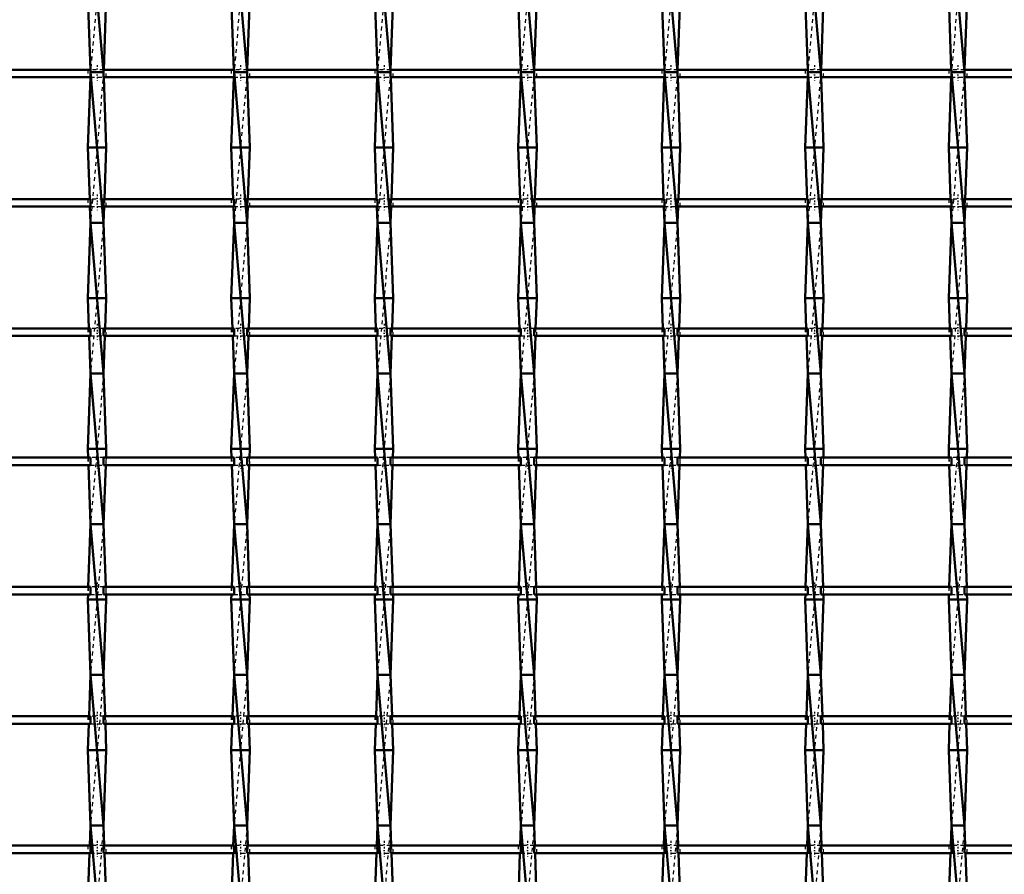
# Model space of a CAD drawing. Header units: millimetres. Extents: x -696 to 532, y -500 to 878.
# Tile 12 of 16: x -173 to 89, y 165 to 392. Entities that reach past the tile are written whole.
import ezdxf

# ---------------------------------------------------------------- set-up
doc = ezdxf.new("R2010")
doc.units = ezdxf.units.MM
doc.linetypes.add('Center', pattern=[1.5, 0.45, -0.5, 0.05, -0.5])
doc.linetypes.add('Dashed', pattern=[2, 1, -1])
for name, color, linetype, lineweight in [('AM_0', 7, 'Continuous', 50), ('AM_7', 7, 'Center', 25), ('AM_9', 6, 'Dashed', 25)]:
    doc.layers.add(name, color=color, linetype=linetype, lineweight=lineweight)

# ---------------------------------------------------------------- blocks, each defined once
blk = doc.blocks.new('8_xilz3mg9he5v9m26lah47454g________0_in_LSSP2303438211700100035010_4')
at = {"layer": 'AM_0'}
for p, q in [((-154.13, 418), (-150.67, 378)), ((-154.85, 398), (-154.16, 378.63)), ((-149.95, 398), (-150.64, 378.63)), ((-154.18, 376.63), (-154.85, 358)), ((-154.13, 378), (-150.67, 338)), ((-150.67, 378), (-154.13, 378)), ((-150.62, 376.63), (-149.95, 358)), ((-154.85, 358), (-154.36, 344.3)), ((-149.95, 358), (-154.85, 358)), ((-149.95, 358), (-150.44, 344.3)), ((-154.29, 342.3), (-154.13, 338)), ((-150.51, 342.3), (-150.67, 338)), ((-154.13, 338), (-154.85, 318)), ((-154.13, 338), (-150.67, 298)), ((-150.67, 338), (-154.13, 338)), ((-150.67, 338), (-149.95, 318)), ((-149.95, 318), (-154.85, 318)), ((-154.85, 318), (-154.56, 309.97)), ((-149.95, 318), (-150.24, 309.97)), ((-154.49, 307.97), (-154.13, 298)), ((-150.31, 307.97), (-150.67, 298)), ((-154.13, 298), (-154.85, 278)), ((-150.67, 298), (-154.13, 298)), ((-154.13, 298), (-150.67, 258)), ((-150.67, 298), (-149.95, 278)), ((-154.85, 278), (-154.77, 275.64)), ((-149.95, 278), (-154.85, 278)), ((-149.95, 278), (-150.03, 275.64)), ((-154.69, 273.64), (-154.13, 258)), ((-150.11, 273.64), (-150.67, 258)), ((-154.13, 258), (-154.73, 241.31)), ((-154.13, 258), (-150.67, 218)), ((-150.67, 258), (-154.13, 258)), ((-150.67, 258), (-150.07, 241.31)), ((-154.8, 239.31), (-154.85, 238)), ((-149.95, 238), (-154.85, 238)), ((-154.85, 238), (-154.13, 218)), ((-149.95, 238), (-150.67, 218)), ((-150, 239.31), (-149.95, 238)), ((-154.13, 218), (-154.53, 206.98)), ((-154.13, 218), (-150.67, 178)), ((-150.67, 218), (-154.13, 218)), ((-150.67, 218), (-150.27, 206.98)), ((-154.6, 204.98), (-154.85, 198)), ((-150.2, 204.98), (-149.95, 198)), ((-149.95, 198), (-154.85, 198)), ((-154.85, 198), (-154.13, 178)), ((-149.95, 198), (-150.67, 178)), ((-154.13, 178), (-154.32, 172.65)), ((-154.13, 178), (-150.67, 138)), ((-150.67, 178), (-154.13, 178)), ((-150.67, 178), (-150.48, 172.65)), ((-154.4, 170.65), (-154.85, 158)), ((-150.4, 170.65), (-149.95, 158))]:
    blk.add_line(p, q, dxfattribs=at)
at = {"layer": 'AM_9'}
for p, q in [((-150.67, 418), (-154.13, 378)), ((-154.13, 378), (-154.18, 376.63)), ((-154.16, 378.63), (-154.13, 378)), ((-150.67, 378), (-154.13, 338)), ((-150.64, 378.63), (-150.67, 378)), ((-150.67, 378), (-150.62, 376.63)), ((-154.36, 344.3), (-154.29, 342.3)), ((-150.44, 344.3), (-150.51, 342.3)), ((-150.67, 338), (-154.13, 298)), ((-154.56, 309.97), (-154.49, 307.97)), ((-150.24, 309.97), (-150.31, 307.97)), ((-150.67, 298), (-154.13, 258)), ((-154.77, 275.64), (-154.69, 273.64)), ((-150.03, 275.64), (-150.11, 273.64)), ((-150.67, 258), (-154.13, 218)), ((-154.73, 241.31), (-154.8, 239.31)), ((-150.07, 241.31), (-150, 239.31)), ((-150.67, 218), (-154.13, 178)), ((-154.53, 206.98), (-154.6, 204.98)), ((-150.27, 206.98), (-150.2, 204.98)), ((-150.67, 178), (-154.13, 138)), ((-154.32, 172.65), (-154.4, 170.65)), ((-150.48, 172.65), (-150.4, 170.65))]:
    blk.add_line(p, q, dxfattribs=at)
blk = doc.blocks.new('9_kujh5igeeeocebrjby4feoofj________0_in_LSSP2303438211700100035010_4')
at = {"layer": 'AM_0'}
for p, q in [((-116.03, 418), (-112.57, 378)), ((-116.75, 398), (-116.06, 378.63)), ((-111.85, 398), (-112.54, 378.63)), ((-116.08, 376.63), (-116.75, 358)), ((-116.03, 378), (-112.57, 338)), ((-112.57, 378), (-116.03, 378)), ((-112.52, 376.63), (-111.85, 358)), ((-111.85, 358), (-116.75, 358)), ((-116.75, 358), (-116.26, 344.3)), ((-111.85, 358), (-112.34, 344.3)), ((-116.19, 342.3), (-116.03, 338)), ((-112.41, 342.3), (-112.57, 338)), ((-116.03, 338), (-116.75, 318)), ((-116.03, 338), (-112.57, 298)), ((-112.57, 338), (-116.03, 338)), ((-112.57, 338), (-111.85, 318)), ((-111.85, 318), (-116.75, 318)), ((-116.75, 318), (-116.46, 309.97)), ((-111.85, 318), (-112.14, 309.97)), ((-116.39, 307.97), (-116.03, 298)), ((-112.21, 307.97), (-112.57, 298)), ((-116.03, 298), (-116.75, 278)), ((-112.57, 298), (-116.03, 298)), ((-116.03, 298), (-112.57, 258)), ((-112.57, 298), (-111.85, 278)), ((-111.85, 278), (-116.75, 278)), ((-116.75, 278), (-116.67, 275.64)), ((-111.85, 278), (-111.93, 275.64)), ((-116.59, 273.64), (-116.03, 258)), ((-112.01, 273.64), (-112.57, 258)), ((-116.03, 258), (-116.63, 241.31)), ((-116.03, 258), (-112.57, 218)), ((-112.57, 258), (-116.03, 258)), ((-112.57, 258), (-111.97, 241.31)), ((-116.7, 239.31), (-116.75, 238)), ((-111.85, 238), (-116.75, 238)), ((-116.75, 238), (-116.03, 218)), ((-111.85, 238), (-112.57, 218)), ((-111.9, 239.31), (-111.85, 238)), ((-116.03, 218), (-116.43, 206.98)), ((-116.03, 218), (-112.57, 178)), ((-112.57, 218), (-116.03, 218)), ((-112.57, 218), (-112.17, 206.98)), ((-116.5, 204.98), (-116.75, 198)), ((-112.1, 204.98), (-111.85, 198)), ((-111.85, 198), (-116.75, 198)), ((-116.75, 198), (-116.03, 178)), ((-111.85, 198), (-112.57, 178)), ((-116.03, 178), (-116.22, 172.65)), ((-116.03, 178), (-112.57, 138)), ((-112.57, 178), (-116.03, 178)), ((-112.57, 178), (-112.38, 172.65)), ((-116.3, 170.65), (-116.75, 158)), ((-112.3, 170.65), (-111.85, 158))]:
    blk.add_line(p, q, dxfattribs=at)
at = {"layer": 'AM_9'}
for p, q in [((-112.57, 418), (-116.03, 378)), ((-116.03, 378), (-116.08, 376.63)), ((-116.06, 378.63), (-116.03, 378)), ((-112.57, 378), (-116.03, 338)), ((-112.54, 378.63), (-112.57, 378)), ((-112.57, 378), (-112.52, 376.63)), ((-116.26, 344.3), (-116.19, 342.3)), ((-112.34, 344.3), (-112.41, 342.3)), ((-112.57, 338), (-116.03, 298)), ((-116.46, 309.97), (-116.39, 307.97)), ((-112.14, 309.97), (-112.21, 307.97)), ((-112.57, 298), (-116.03, 258)), ((-116.67, 275.64), (-116.59, 273.64)), ((-111.93, 275.64), (-112.01, 273.64)), ((-112.57, 258), (-116.03, 218)), ((-116.63, 241.31), (-116.7, 239.31)), ((-111.97, 241.31), (-111.9, 239.31)), ((-112.57, 218), (-116.03, 178)), ((-116.43, 206.98), (-116.5, 204.98)), ((-112.17, 206.98), (-112.1, 204.98)), ((-112.57, 178), (-116.03, 138)), ((-116.22, 172.65), (-116.3, 170.65)), ((-112.38, 172.65), (-112.3, 170.65))]:
    blk.add_line(p, q, dxfattribs=at)
blk = doc.blocks.new('10_4ymyb4nnih65ugcysnur8z65m________0_in_LSSP2303438211700100035010_4')
at = {"layer": 'AM_0'}
for p, q in [((-77.93, 418), (-74.47, 378)), ((-78.65, 398), (-77.96, 378.63)), ((-73.75, 398), (-74.44, 378.63)), ((-77.98, 376.63), (-78.65, 358)), ((-77.93, 378), (-74.47, 338)), ((-74.47, 378), (-77.93, 378)), ((-74.42, 376.63), (-73.75, 358)), ((-73.75, 358), (-78.65, 358)), ((-78.65, 358), (-78.16, 344.3)), ((-73.75, 358), (-74.24, 344.3)), ((-78.09, 342.3), (-77.93, 338)), ((-74.31, 342.3), (-74.47, 338)), ((-77.93, 338), (-78.65, 318)), ((-77.93, 338), (-74.47, 298)), ((-74.47, 338), (-77.93, 338)), ((-74.47, 338), (-73.75, 318)), ((-73.75, 318), (-78.65, 318)), ((-78.65, 318), (-78.36, 309.97)), ((-73.75, 318), (-74.04, 309.97)), ((-78.29, 307.97), (-77.93, 298)), ((-74.11, 307.97), (-74.47, 298)), ((-77.93, 298), (-78.65, 278)), ((-74.47, 298), (-77.93, 298)), ((-77.93, 298), (-74.47, 258)), ((-74.47, 298), (-73.75, 278)), ((-78.65, 278), (-78.57, 275.64)), ((-73.75, 278), (-78.65, 278)), ((-73.75, 278), (-73.83, 275.64)), ((-78.49, 273.64), (-77.93, 258)), ((-73.91, 273.64), (-74.47, 258)), ((-77.93, 258), (-78.53, 241.31)), ((-77.93, 258), (-74.47, 218)), ((-74.47, 258), (-77.93, 258)), ((-74.47, 258), (-73.87, 241.31)), ((-78.6, 239.31), (-78.65, 238)), ((-73.75, 238), (-78.65, 238)), ((-78.65, 238), (-77.93, 218)), ((-73.75, 238), (-74.47, 218)), ((-73.8, 239.31), (-73.75, 238)), ((-77.93, 218), (-78.33, 206.98)), ((-77.93, 218), (-74.47, 178)), ((-74.47, 218), (-77.93, 218)), ((-74.47, 218), (-74.07, 206.98)), ((-78.4, 204.98), (-78.65, 198)), ((-74, 204.98), (-73.75, 198)), ((-73.75, 198), (-78.65, 198)), ((-78.65, 198), (-77.93, 178)), ((-73.75, 198), (-74.47, 178)), ((-77.93, 178), (-78.12, 172.65)), ((-77.93, 178), (-74.47, 138)), ((-74.47, 178), (-77.93, 178)), ((-74.47, 178), (-74.28, 172.65)), ((-78.2, 170.65), (-78.65, 158)), ((-74.2, 170.65), (-73.75, 158))]:
    blk.add_line(p, q, dxfattribs=at)
at = {"layer": 'AM_9'}
for p, q in [((-74.47, 418), (-77.93, 378)), ((-77.93, 378), (-77.98, 376.63)), ((-77.96, 378.63), (-77.93, 378)), ((-74.47, 378), (-77.93, 338)), ((-74.44, 378.63), (-74.47, 378)), ((-74.47, 378), (-74.42, 376.63)), ((-78.16, 344.3), (-78.09, 342.3)), ((-74.24, 344.3), (-74.31, 342.3)), ((-74.47, 338), (-77.93, 298)), ((-78.36, 309.97), (-78.29, 307.97)), ((-74.04, 309.97), (-74.11, 307.97)), ((-74.47, 298), (-77.93, 258)), ((-78.57, 275.64), (-78.49, 273.64)), ((-73.83, 275.64), (-73.91, 273.64)), ((-74.47, 258), (-77.93, 218)), ((-78.53, 241.31), (-78.6, 239.31)), ((-73.87, 241.31), (-73.8, 239.31)), ((-74.47, 218), (-77.93, 178)), ((-78.33, 206.98), (-78.4, 204.98)), ((-74.07, 206.98), (-74, 204.98)), ((-74.47, 178), (-77.93, 138)), ((-78.12, 172.65), (-78.2, 170.65)), ((-74.28, 172.65), (-74.2, 170.65))]:
    blk.add_line(p, q, dxfattribs=at)
blk = doc.blocks.new('11_lxlnwc5xpq5ho2dvviyljdamb________0_in_LSSP2303438211700100035010_4')
at = {"layer": 'AM_0'}
for p, q in [((-39.83, 418), (-36.37, 378)), ((-40.55, 398), (-39.86, 378.63)), ((-35.65, 398), (-36.34, 378.63)), ((-39.88, 376.63), (-40.55, 358)), ((-39.83, 378), (-36.37, 338)), ((-36.37, 378), (-39.83, 378)), ((-36.32, 376.63), (-35.65, 358)), ((-35.65, 358), (-40.55, 358)), ((-40.55, 358), (-40.06, 344.3)), ((-35.65, 358), (-36.14, 344.3)), ((-39.99, 342.3), (-39.83, 338)), ((-36.21, 342.3), (-36.37, 338)), ((-39.83, 338), (-40.55, 318)), ((-39.83, 338), (-36.37, 298)), ((-36.37, 338), (-39.83, 338)), ((-36.37, 338), (-35.65, 318)), ((-35.65, 318), (-40.55, 318)), ((-40.55, 318), (-40.26, 309.97)), ((-35.65, 318), (-35.94, 309.97)), ((-40.19, 307.97), (-39.83, 298)), ((-36.01, 307.97), (-36.37, 298)), ((-39.83, 298), (-40.55, 278)), ((-36.37, 298), (-39.83, 298)), ((-39.83, 298), (-36.37, 258)), ((-36.37, 298), (-35.65, 278)), ((-40.55, 278), (-40.47, 275.64)), ((-35.65, 278), (-40.55, 278)), ((-35.65, 278), (-35.73, 275.64)), ((-40.39, 273.64), (-39.83, 258)), ((-35.81, 273.64), (-36.37, 258)), ((-39.83, 258), (-40.43, 241.31)), ((-39.83, 258), (-36.37, 218)), ((-36.37, 258), (-39.83, 258)), ((-36.37, 258), (-35.77, 241.31)), ((-40.5, 239.31), (-40.55, 238)), ((-40.55, 238), (-39.83, 218)), ((-35.65, 238), (-40.55, 238)), ((-35.65, 238), (-36.37, 218)), ((-35.7, 239.31), (-35.65, 238)), ((-39.83, 218), (-40.23, 206.98)), ((-39.83, 218), (-36.37, 178)), ((-36.37, 218), (-39.83, 218)), ((-36.37, 218), (-35.97, 206.98)), ((-40.3, 204.98), (-40.55, 198)), ((-35.9, 204.98), (-35.65, 198)), ((-35.65, 198), (-40.55, 198)), ((-40.55, 198), (-39.83, 178)), ((-35.65, 198), (-36.37, 178)), ((-39.83, 178), (-40.02, 172.65)), ((-39.83, 178), (-36.37, 138)), ((-36.37, 178), (-39.83, 178)), ((-36.37, 178), (-36.18, 172.65)), ((-40.1, 170.65), (-40.55, 158)), ((-36.1, 170.65), (-35.65, 158))]:
    blk.add_line(p, q, dxfattribs=at)
at = {"layer": 'AM_9'}
for p, q in [((-36.37, 418), (-39.83, 378)), ((-39.83, 378), (-39.88, 376.63)), ((-39.86, 378.63), (-39.83, 378)), ((-36.37, 378), (-39.83, 338)), ((-36.34, 378.63), (-36.37, 378)), ((-36.37, 378), (-36.32, 376.63)), ((-40.06, 344.3), (-39.99, 342.3)), ((-36.14, 344.3), (-36.21, 342.3)), ((-36.37, 338), (-39.83, 298)), ((-40.26, 309.97), (-40.19, 307.97)), ((-35.94, 309.97), (-36.01, 307.97)), ((-36.37, 298), (-39.83, 258)), ((-40.47, 275.64), (-40.39, 273.64)), ((-35.73, 275.64), (-35.81, 273.64)), ((-36.37, 258), (-39.83, 218)), ((-40.43, 241.31), (-40.5, 239.31)), ((-35.77, 241.31), (-35.7, 239.31)), ((-36.37, 218), (-39.83, 178)), ((-40.23, 206.98), (-40.3, 204.98)), ((-35.97, 206.98), (-35.9, 204.98)), ((-36.37, 178), (-39.83, 138)), ((-40.02, 172.65), (-40.1, 170.65)), ((-36.18, 172.65), (-36.1, 170.65))]:
    blk.add_line(p, q, dxfattribs=at)
blk = doc.blocks.new('12_sbmxogd302rfxbxyntm0ewj5m________0_in_LSSP2303438211700100035010_4')
at = {"layer": 'AM_0'}
for p, q in [((-1.73, 418), (1.73, 378)), ((-2.45, 398), (-1.76, 378.63)), ((2.45, 398), (1.76, 378.63)), ((-1.78, 376.63), (-2.45, 358)), ((-1.73, 378), (1.73, 338)), ((1.73, 378), (-1.73, 378)), ((1.78, 376.63), (2.45, 358)), ((-2.45, 358), (-1.96, 344.3)), ((2.45, 358), (-2.45, 358)), ((2.45, 358), (1.96, 344.3)), ((-1.89, 342.3), (-1.73, 338)), ((1.89, 342.3), (1.73, 338)), ((-1.73, 338), (-2.45, 318)), ((-1.73, 338), (1.73, 298)), ((1.73, 338), (-1.73, 338)), ((1.73, 338), (2.45, 318)), ((-2.45, 318), (-2.16, 309.97)), ((2.45, 318), (-2.45, 318)), ((2.45, 318), (2.16, 309.97)), ((-2.09, 307.97), (-1.73, 298)), ((2.09, 307.97), (1.73, 298)), ((-1.73, 298), (-2.45, 278)), ((1.73, 298), (-1.73, 298)), ((-1.73, 298), (1.73, 258)), ((1.73, 298), (2.45, 278)), ((-2.45, 278), (-2.37, 275.64)), ((2.45, 278), (-2.45, 278)), ((2.45, 278), (2.37, 275.64)), ((-2.29, 273.64), (-1.73, 258)), ((2.29, 273.64), (1.73, 258)), ((-1.73, 258), (-2.33, 241.31)), ((-1.73, 258), (1.73, 218)), ((1.73, 258), (-1.73, 258)), ((1.73, 258), (2.33, 241.31)), ((-2.4, 239.31), (-2.45, 238)), ((-2.45, 238), (-1.73, 218)), ((2.45, 238), (-2.45, 238)), ((2.45, 238), (1.73, 218)), ((2.4, 239.31), (2.45, 238)), ((-1.73, 218), (-2.13, 206.98)), ((-1.73, 218), (1.73, 178)), ((1.73, 218), (-1.73, 218)), ((1.73, 218), (2.13, 206.98)), ((-2.2, 204.98), (-2.45, 198)), ((2.2, 204.98), (2.45, 198)), ((-2.45, 198), (-1.73, 178)), ((2.45, 198), (-2.45, 198)), ((2.45, 198), (1.73, 178)), ((-1.73, 178), (-1.92, 172.65)), ((-1.73, 178), (1.73, 138)), ((1.73, 178), (-1.73, 178)), ((1.73, 178), (1.92, 172.65)), ((-2, 170.65), (-2.45, 158)), ((2, 170.65), (2.45, 158))]:
    blk.add_line(p, q, dxfattribs=at)
at = {"layer": 'AM_9'}
for p, q in [((1.73, 418), (-1.73, 378)), ((-1.73, 378), (-1.78, 376.63)), ((-1.76, 378.63), (-1.73, 378)), ((1.73, 378), (-1.73, 338)), ((1.76, 378.63), (1.73, 378)), ((1.73, 378), (1.78, 376.63)), ((-1.96, 344.3), (-1.89, 342.3)), ((1.96, 344.3), (1.89, 342.3)), ((1.73, 338), (-1.73, 298)), ((-2.16, 309.97), (-2.09, 307.97)), ((2.16, 309.97), (2.09, 307.97)), ((1.73, 298), (-1.73, 258)), ((-2.37, 275.64), (-2.29, 273.64)), ((2.37, 275.64), (2.29, 273.64)), ((1.73, 258), (-1.73, 218)), ((-2.33, 241.31), (-2.4, 239.31)), ((2.33, 241.31), (2.4, 239.31)), ((1.73, 218), (-1.73, 178)), ((-2.13, 206.98), (-2.2, 204.98)), ((2.13, 206.98), (2.2, 204.98)), ((1.73, 178), (-1.73, 138)), ((-1.92, 172.65), (-2, 170.65)), ((1.92, 172.65), (2, 170.65))]:
    blk.add_line(p, q, dxfattribs=at)
blk = doc.blocks.new('13_pj1fhg16qft1tr7vvwcoo6brm________0_in_LSSP2303438211700100035010_4')
at = {"layer": 'AM_0'}
for p, q in [((36.37, 418), (39.83, 378)), ((35.65, 398), (36.34, 378.63)), ((40.55, 398), (39.86, 378.63)), ((36.32, 376.63), (35.65, 358)), ((36.37, 378), (39.83, 338)), ((39.83, 378), (36.37, 378)), ((39.88, 376.63), (40.55, 358)), ((40.55, 358), (35.65, 358)), ((35.65, 358), (36.14, 344.3)), ((40.55, 358), (40.06, 344.3)), ((36.21, 342.3), (36.37, 338)), ((39.99, 342.3), (39.83, 338)), ((36.37, 338), (35.65, 318)), ((39.83, 338), (36.37, 338)), ((36.37, 338), (39.83, 298)), ((39.83, 338), (40.55, 318)), ((40.55, 318), (35.65, 318)), ((35.65, 318), (35.94, 309.97)), ((40.55, 318), (40.26, 309.97)), ((36.01, 307.97), (36.37, 298)), ((40.19, 307.97), (39.83, 298)), ((36.37, 298), (35.65, 278)), ((39.83, 298), (36.37, 298)), ((36.37, 298), (39.83, 258)), ((39.83, 298), (40.55, 278)), ((40.55, 278), (35.65, 278)), ((35.65, 278), (35.73, 275.64)), ((40.55, 278), (40.47, 275.64)), ((35.81, 273.64), (36.37, 258)), ((40.39, 273.64), (39.83, 258)), ((36.37, 258), (35.77, 241.31)), ((36.37, 258), (39.83, 218)), ((39.83, 258), (36.37, 258)), ((39.83, 258), (40.43, 241.31)), ((35.7, 239.31), (35.65, 238)), ((35.65, 238), (36.37, 218)), ((40.55, 238), (35.65, 238)), ((40.55, 238), (39.83, 218)), ((40.5, 239.31), (40.55, 238)), ((36.37, 218), (35.97, 206.98)), ((36.37, 218), (39.83, 178)), ((39.83, 218), (36.37, 218)), ((39.83, 218), (40.23, 206.98)), ((35.9, 204.98), (35.65, 198)), ((40.3, 204.98), (40.55, 198)), ((40.55, 198), (35.65, 198)), ((35.65, 198), (36.37, 178)), ((40.55, 198), (39.83, 178)), ((36.37, 178), (36.18, 172.65)), ((36.37, 178), (39.83, 138)), ((39.83, 178), (36.37, 178)), ((39.83, 178), (40.02, 172.65)), ((36.1, 170.65), (35.65, 158)), ((40.1, 170.65), (40.55, 158))]:
    blk.add_line(p, q, dxfattribs=at)
at = {"layer": 'AM_9'}
for p, q in [((39.83, 418), (36.37, 378)), ((36.37, 378), (36.32, 376.63)), ((36.34, 378.63), (36.37, 378)), ((39.83, 378), (36.37, 338)), ((39.86, 378.63), (39.83, 378)), ((39.83, 378), (39.88, 376.63)), ((36.14, 344.3), (36.21, 342.3)), ((40.06, 344.3), (39.99, 342.3)), ((39.83, 338), (36.37, 298)), ((35.94, 309.97), (36.01, 307.97)), ((40.26, 309.97), (40.19, 307.97)), ((39.83, 298), (36.37, 258)), ((35.73, 275.64), (35.81, 273.64)), ((40.47, 275.64), (40.39, 273.64)), ((39.83, 258), (36.37, 218)), ((35.77, 241.31), (35.7, 239.31)), ((40.43, 241.31), (40.5, 239.31)), ((39.83, 218), (36.37, 178)), ((35.97, 206.98), (35.9, 204.98)), ((40.23, 206.98), (40.3, 204.98)), ((39.83, 178), (36.37, 138)), ((36.18, 172.65), (36.1, 170.65)), ((40.02, 172.65), (40.1, 170.65))]:
    blk.add_line(p, q, dxfattribs=at)
blk = doc.blocks.new('14_sz7p6g3u6behxc0l3h0o1kirk________0_in_LSSP2303438211700100035010_4')
at = {"layer": 'AM_0'}
for p, q in [((74.47, 418), (77.93, 378)), ((73.75, 398), (74.44, 378.63)), ((78.65, 398), (77.96, 378.63)), ((74.42, 376.63), (73.75, 358)), ((74.47, 378), (77.93, 338)), ((77.93, 378), (74.47, 378)), ((77.98, 376.63), (78.65, 358)), ((78.65, 358), (73.75, 358)), ((73.75, 358), (74.24, 344.3)), ((78.65, 358), (78.16, 344.3)), ((74.31, 342.3), (74.47, 338)), ((78.09, 342.3), (77.93, 338)), ((74.47, 338), (73.75, 318)), ((77.93, 338), (74.47, 338)), ((74.47, 338), (77.93, 298)), ((77.93, 338), (78.65, 318)), ((78.65, 318), (73.75, 318)), ((73.75, 318), (74.04, 309.97)), ((78.65, 318), (78.36, 309.97)), ((74.11, 307.97), (74.47, 298)), ((78.29, 307.97), (77.93, 298)), ((74.47, 298), (73.75, 278)), ((77.93, 298), (74.47, 298)), ((74.47, 298), (77.93, 258)), ((77.93, 298), (78.65, 278)), ((73.75, 278), (73.83, 275.64)), ((78.65, 278), (73.75, 278)), ((78.65, 278), (78.57, 275.64)), ((73.91, 273.64), (74.47, 258)), ((78.49, 273.64), (77.93, 258)), ((74.47, 258), (73.87, 241.31)), ((74.47, 258), (77.93, 218)), ((77.93, 258), (74.47, 258)), ((77.93, 258), (78.53, 241.31)), ((73.8, 239.31), (73.75, 238)), ((73.75, 238), (74.47, 218)), ((78.65, 238), (73.75, 238)), ((78.65, 238), (77.93, 218)), ((78.6, 239.31), (78.65, 238)), ((74.47, 218), (74.07, 206.98)), ((74.47, 218), (77.93, 178)), ((77.93, 218), (74.47, 218)), ((77.93, 218), (78.33, 206.98)), ((74, 204.98), (73.75, 198)), ((78.4, 204.98), (78.65, 198)), ((73.75, 198), (74.47, 178)), ((78.65, 198), (73.75, 198)), ((78.65, 198), (77.93, 178)), ((74.47, 178), (74.28, 172.65)), ((74.47, 178), (77.93, 138)), ((77.93, 178), (74.47, 178)), ((77.93, 178), (78.12, 172.65)), ((74.2, 170.65), (73.75, 158)), ((78.2, 170.65), (78.65, 158))]:
    blk.add_line(p, q, dxfattribs=at)
at = {"layer": 'AM_9'}
for p, q in [((77.93, 418), (74.47, 378)), ((74.47, 378), (74.42, 376.63)), ((74.44, 378.63), (74.47, 378)), ((77.93, 378), (74.47, 338)), ((77.96, 378.63), (77.93, 378)), ((77.93, 378), (77.98, 376.63)), ((74.24, 344.3), (74.31, 342.3)), ((78.16, 344.3), (78.09, 342.3)), ((77.93, 338), (74.47, 298)), ((74.04, 309.97), (74.11, 307.97)), ((78.36, 309.97), (78.29, 307.97)), ((77.93, 298), (74.47, 258)), ((73.83, 275.64), (73.91, 273.64)), ((78.57, 275.64), (78.49, 273.64)), ((77.93, 258), (74.47, 218)), ((73.87, 241.31), (73.8, 239.31)), ((78.53, 241.31), (78.6, 239.31)), ((77.93, 218), (74.47, 178)), ((74.07, 206.98), (74, 204.98)), ((78.33, 206.98), (78.4, 204.98)), ((77.93, 178), (74.47, 138)), ((74.28, 172.65), (74.2, 170.65)), ((78.12, 172.65), (78.2, 170.65))]:
    blk.add_line(p, q, dxfattribs=at)
blk = doc.blocks.new('42_wyg1jzkgbxtpt8ftxb7nvewyy________0_in_LSSP2303438211700100035010_4')
at = {"layer": 'AM_0'}
for p, q in [((-154.13, 172.65), (-188.77, 172.65)), ((-154.13, 172.65), (-154.13, 170.65)), ((-116.03, 172.65), (-150.67, 172.65)), ((-150.67, 170.65), (-150.67, 172.65)), ((-116.03, 172.65), (-116.03, 170.65)), ((-77.93, 172.65), (-112.57, 172.65)), ((-112.57, 170.65), (-112.57, 172.65)), ((-77.93, 172.65), (-77.93, 170.65)), ((-39.83, 172.65), (-74.47, 172.65)), ((-74.47, 170.65), (-74.47, 172.65)), ((-39.83, 172.65), (-39.83, 170.65)), ((-36.37, 170.65), (-36.37, 172.65)), ((-1.73, 172.65), (-36.37, 172.65)), ((-1.73, 172.65), (-1.73, 170.65)), ((36.37, 172.65), (1.73, 172.65)), ((1.73, 170.65), (1.73, 172.65)), ((36.37, 172.65), (36.37, 170.65)), ((39.83, 170.65), (39.83, 172.65)), ((74.47, 172.65), (39.83, 172.65)), ((74.47, 172.65), (74.47, 170.65)), ((77.93, 170.65), (77.93, 172.65)), ((112.57, 172.65), (77.93, 172.65)), ((-154.13, 170.65), (-188.77, 170.65)), ((-116.03, 170.65), (-150.67, 170.65)), ((-77.93, 170.65), (-112.57, 170.65)), ((-39.83, 170.65), (-74.47, 170.65)), ((-1.73, 170.65), (-36.37, 170.65)), ((36.37, 170.65), (1.73, 170.65)), ((74.47, 170.65), (39.83, 170.65)), ((112.57, 170.65), (77.93, 170.65))]:
    blk.add_line(p, q, dxfattribs=at)
at = {"layer": 'AM_7'}
for p, q in [((-152.4, 173.85), (-152.4, 169.45)), ((-114.3, 173.85), (-114.3, 169.45)), ((-76.2, 173.85), (-76.2, 169.45)), ((-38.1, 173.85), (-38.1, 169.45)), ((0, 173.85), (0, 169.45)), ((38.1, 173.85), (38.1, 169.45)), ((76.2, 173.85), (76.2, 169.45))]:
    blk.add_line(p, q, dxfattribs=at)
at = {"layer": 'AM_9'}
for p, q in [((-154.85, 172.65), (-154.85, 170.65)), ((-150.67, 172.65), (-154.13, 172.65)), ((-149.95, 170.65), (-149.95, 172.65)), ((-116.75, 172.65), (-116.75, 170.65)), ((-112.57, 172.65), (-116.03, 172.65)), ((-111.85, 170.65), (-111.85, 172.65)), ((-78.65, 172.65), (-78.65, 170.65)), ((-74.47, 172.65), (-77.93, 172.65)), ((-73.75, 170.65), (-73.75, 172.65)), ((-40.55, 172.65), (-40.55, 170.65)), ((-36.37, 172.65), (-39.83, 172.65)), ((-35.65, 170.65), (-35.65, 172.65)), ((-2.45, 172.65), (-2.45, 170.65)), ((1.73, 172.65), (-1.73, 172.65)), ((2.45, 170.65), (2.45, 172.65)), ((35.65, 172.65), (35.65, 170.65)), ((39.83, 172.65), (36.37, 172.65)), ((40.55, 170.65), (40.55, 172.65)), ((73.75, 172.65), (73.75, 170.65)), ((77.93, 172.65), (74.47, 172.65)), ((78.65, 170.65), (78.65, 172.65)), ((-154.13, 170.65), (-150.67, 170.65)), ((-116.03, 170.65), (-112.57, 170.65)), ((-77.93, 170.65), (-74.47, 170.65)), ((-39.83, 170.65), (-36.37, 170.65)), ((-1.73, 170.65), (1.73, 170.65)), ((36.37, 170.65), (39.83, 170.65)), ((74.47, 170.65), (77.93, 170.65))]:
    blk.add_line(p, q, dxfattribs=at)
blk = doc.blocks.new('43_ucfudly5rm28t25af2kapjb2r________0_in_LSSP2303438211700100035010_4')
at = {"layer": 'AM_0'}
for p, q in [((-154.13, 206.98), (-188.77, 206.98)), ((-154.13, 206.98), (-154.13, 204.98)), ((-116.03, 206.98), (-150.67, 206.98)), ((-150.67, 204.98), (-150.67, 206.98)), ((-116.03, 206.98), (-116.03, 204.98)), ((-112.57, 204.98), (-112.57, 206.98)), ((-77.93, 206.98), (-112.57, 206.98)), ((-77.93, 206.98), (-77.93, 204.98)), ((-39.83, 206.98), (-74.47, 206.98)), ((-74.47, 204.98), (-74.47, 206.98)), ((-39.83, 206.98), (-39.83, 204.98)), ((-36.37, 204.98), (-36.37, 206.98)), ((-1.73, 206.98), (-36.37, 206.98)), ((-1.73, 206.98), (-1.73, 204.98)), ((36.37, 206.98), (1.73, 206.98)), ((1.73, 204.98), (1.73, 206.98)), ((36.37, 206.98), (36.37, 204.98)), ((39.83, 204.98), (39.83, 206.98)), ((74.47, 206.98), (39.83, 206.98)), ((74.47, 206.98), (74.47, 204.98)), ((112.57, 206.98), (77.93, 206.98)), ((77.93, 204.98), (77.93, 206.98)), ((-154.13, 204.98), (-188.77, 204.98)), ((-116.03, 204.98), (-150.67, 204.98)), ((-77.93, 204.98), (-112.57, 204.98)), ((-39.83, 204.98), (-74.47, 204.98)), ((-1.73, 204.98), (-36.37, 204.98)), ((36.37, 204.98), (1.73, 204.98)), ((74.47, 204.98), (39.83, 204.98)), ((112.57, 204.98), (77.93, 204.98))]:
    blk.add_line(p, q, dxfattribs=at)
at = {"layer": 'AM_7'}
for p, q in [((-152.4, 208.18), (-152.4, 203.78)), ((-114.3, 208.18), (-114.3, 203.78)), ((-76.2, 208.18), (-76.2, 203.78)), ((-38.1, 208.18), (-38.1, 203.78)), ((0, 208.18), (0, 203.78)), ((38.1, 208.18), (38.1, 203.78)), ((76.2, 208.18), (76.2, 203.78))]:
    blk.add_line(p, q, dxfattribs=at)
at = {"layer": 'AM_9'}
for p, q in [((-154.85, 206.98), (-154.85, 204.98)), ((-150.67, 206.98), (-154.13, 206.98)), ((-149.95, 204.98), (-149.95, 206.98)), ((-116.75, 206.98), (-116.75, 204.98)), ((-112.57, 206.98), (-116.03, 206.98)), ((-111.85, 204.98), (-111.85, 206.98)), ((-78.65, 206.98), (-78.65, 204.98)), ((-74.47, 206.98), (-77.93, 206.98)), ((-73.75, 204.98), (-73.75, 206.98)), ((-40.55, 206.98), (-40.55, 204.98)), ((-36.37, 206.98), (-39.83, 206.98)), ((-35.65, 204.98), (-35.65, 206.98)), ((-2.45, 206.98), (-2.45, 204.98)), ((1.73, 206.98), (-1.73, 206.98)), ((2.45, 204.98), (2.45, 206.98)), ((35.65, 206.98), (35.65, 204.98)), ((39.83, 206.98), (36.37, 206.98)), ((40.55, 204.98), (40.55, 206.98)), ((73.75, 206.98), (73.75, 204.98)), ((77.93, 206.98), (74.47, 206.98)), ((78.65, 204.98), (78.65, 206.98)), ((-154.13, 204.98), (-150.67, 204.98)), ((-116.03, 204.98), (-112.57, 204.98)), ((-77.93, 204.98), (-74.47, 204.98)), ((-39.83, 204.98), (-36.37, 204.98)), ((-1.73, 204.98), (1.73, 204.98)), ((36.37, 204.98), (39.83, 204.98)), ((74.47, 204.98), (77.93, 204.98))]:
    blk.add_line(p, q, dxfattribs=at)
blk = doc.blocks.new('44_px2c1cja0d4deio6m9hbp1iuj________0_in_LSSP2303438211700100035010_4')
at = {"layer": 'AM_0'}
for p, q in [((-154.13, 241.31), (-188.77, 241.31)), ((-154.13, 241.31), (-154.13, 239.31)), ((-116.03, 241.31), (-150.67, 241.31)), ((-150.67, 239.31), (-150.67, 241.31)), ((-116.03, 241.31), (-116.03, 239.31)), ((-112.57, 239.31), (-112.57, 241.31)), ((-77.93, 241.31), (-112.57, 241.31)), ((-77.93, 241.31), (-77.93, 239.31)), ((-39.83, 241.31), (-74.47, 241.31)), ((-74.47, 239.31), (-74.47, 241.31)), ((-39.83, 241.31), (-39.83, 239.31)), ((-36.37, 239.31), (-36.37, 241.31)), ((-1.73, 241.31), (-36.37, 241.31)), ((-1.73, 241.31), (-1.73, 239.31)), ((36.37, 241.31), (1.73, 241.31)), ((1.73, 239.31), (1.73, 241.31)), ((36.37, 241.31), (36.37, 239.31)), ((39.83, 239.31), (39.83, 241.31)), ((74.47, 241.31), (39.83, 241.31)), ((74.47, 241.31), (74.47, 239.31)), ((77.93, 239.31), (77.93, 241.31)), ((112.57, 241.31), (77.93, 241.31)), ((-154.13, 239.31), (-188.77, 239.31)), ((-116.03, 239.31), (-150.67, 239.31)), ((-77.93, 239.31), (-112.57, 239.31)), ((-39.83, 239.31), (-74.47, 239.31)), ((-1.73, 239.31), (-36.37, 239.31)), ((36.37, 239.31), (1.73, 239.31)), ((74.47, 239.31), (39.83, 239.31)), ((112.57, 239.31), (77.93, 239.31))]:
    blk.add_line(p, q, dxfattribs=at)
at = {"layer": 'AM_7'}
for p, q in [((-152.4, 242.51), (-152.4, 238.11)), ((-114.3, 242.51), (-114.3, 238.11)), ((-76.2, 242.51), (-76.2, 238.11)), ((-38.1, 242.51), (-38.1, 238.11)), ((0, 242.51), (0, 238.11)), ((38.1, 242.51), (38.1, 238.11)), ((76.2, 242.51), (76.2, 238.11))]:
    blk.add_line(p, q, dxfattribs=at)
at = {"layer": 'AM_9'}
for p, q in [((-154.85, 241.31), (-154.85, 239.31)), ((-150.67, 241.31), (-154.13, 241.31)), ((-149.95, 239.31), (-149.95, 241.31)), ((-116.75, 241.31), (-116.75, 239.31)), ((-112.57, 241.31), (-116.03, 241.31)), ((-111.85, 239.31), (-111.85, 241.31)), ((-78.65, 241.31), (-78.65, 239.31)), ((-74.47, 241.31), (-77.93, 241.31)), ((-73.75, 239.31), (-73.75, 241.31)), ((-40.55, 241.31), (-40.55, 239.31)), ((-36.37, 241.31), (-39.83, 241.31)), ((-35.65, 239.31), (-35.65, 241.31)), ((-2.45, 241.31), (-2.45, 239.31)), ((1.73, 241.31), (-1.73, 241.31)), ((2.45, 239.31), (2.45, 241.31)), ((35.65, 241.31), (35.65, 239.31)), ((39.83, 241.31), (36.37, 241.31)), ((40.55, 239.31), (40.55, 241.31)), ((73.75, 241.31), (73.75, 239.31)), ((77.93, 241.31), (74.47, 241.31)), ((78.65, 239.31), (78.65, 241.31)), ((-154.13, 239.31), (-150.67, 239.31)), ((-116.03, 239.31), (-112.57, 239.31)), ((-77.93, 239.31), (-74.47, 239.31)), ((-39.83, 239.31), (-36.37, 239.31)), ((-1.73, 239.31), (1.73, 239.31)), ((36.37, 239.31), (39.83, 239.31)), ((74.47, 239.31), (77.93, 239.31))]:
    blk.add_line(p, q, dxfattribs=at)
blk = doc.blocks.new('45_wlgvc8mgxucn2f0qvw01fpnzc________0_in_LSSP2303438211700100035010_4')
at = {"layer": 'AM_0'}
for p, q in [((-154.13, 275.64), (-188.77, 275.64)), ((-154.13, 275.64), (-154.13, 273.64)), ((-150.67, 273.64), (-150.67, 275.64)), ((-116.03, 275.64), (-150.67, 275.64)), ((-116.03, 275.64), (-116.03, 273.64)), ((-77.93, 275.64), (-112.57, 275.64)), ((-112.57, 273.64), (-112.57, 275.64)), ((-77.93, 275.64), (-77.93, 273.64)), ((-39.83, 275.64), (-74.47, 275.64)), ((-74.47, 273.64), (-74.47, 275.64)), ((-39.83, 275.64), (-39.83, 273.64)), ((-36.37, 273.64), (-36.37, 275.64)), ((-1.73, 275.64), (-36.37, 275.64)), ((-1.73, 275.64), (-1.73, 273.64)), ((36.37, 275.64), (1.73, 275.64)), ((1.73, 273.64), (1.73, 275.64)), ((36.37, 275.64), (36.37, 273.64)), ((39.83, 273.64), (39.83, 275.64)), ((74.47, 275.64), (39.83, 275.64)), ((74.47, 275.64), (74.47, 273.64)), ((112.57, 275.64), (77.93, 275.64)), ((77.93, 273.64), (77.93, 275.64)), ((-154.13, 273.64), (-188.77, 273.64)), ((-116.03, 273.64), (-150.67, 273.64)), ((-77.93, 273.64), (-112.57, 273.64)), ((-39.83, 273.64), (-74.47, 273.64)), ((-1.73, 273.64), (-36.37, 273.64)), ((36.37, 273.64), (1.73, 273.64)), ((74.47, 273.64), (39.83, 273.64)), ((112.57, 273.64), (77.93, 273.64))]:
    blk.add_line(p, q, dxfattribs=at)
at = {"layer": 'AM_7'}
for p, q in [((-152.4, 276.84), (-152.4, 272.44)), ((-114.3, 276.84), (-114.3, 272.44)), ((-76.2, 276.84), (-76.2, 272.44)), ((-38.1, 276.84), (-38.1, 272.44)), ((0, 276.84), (0, 272.44)), ((38.1, 276.84), (38.1, 272.44)), ((76.2, 276.84), (76.2, 272.44))]:
    blk.add_line(p, q, dxfattribs=at)
at = {"layer": 'AM_9'}
for p, q in [((-154.85, 275.64), (-154.85, 273.64)), ((-150.67, 275.64), (-154.13, 275.64)), ((-149.95, 273.64), (-149.95, 275.64)), ((-116.75, 275.64), (-116.75, 273.64)), ((-112.57, 275.64), (-116.03, 275.64)), ((-111.85, 273.64), (-111.85, 275.64)), ((-78.65, 275.64), (-78.65, 273.64)), ((-74.47, 275.64), (-77.93, 275.64)), ((-73.75, 273.64), (-73.75, 275.64)), ((-40.55, 275.64), (-40.55, 273.64)), ((-36.37, 275.64), (-39.83, 275.64)), ((-35.65, 273.64), (-35.65, 275.64)), ((-2.45, 275.64), (-2.45, 273.64)), ((1.73, 275.64), (-1.73, 275.64)), ((2.45, 273.64), (2.45, 275.64)), ((35.65, 275.64), (35.65, 273.64)), ((39.83, 275.64), (36.37, 275.64)), ((40.55, 273.64), (40.55, 275.64)), ((73.75, 275.64), (73.75, 273.64)), ((77.93, 275.64), (74.47, 275.64)), ((78.65, 273.64), (78.65, 275.64)), ((-154.13, 273.64), (-150.67, 273.64)), ((-116.03, 273.64), (-112.57, 273.64)), ((-77.93, 273.64), (-74.47, 273.64)), ((-39.83, 273.64), (-36.37, 273.64)), ((-1.73, 273.64), (1.73, 273.64)), ((36.37, 273.64), (39.83, 273.64)), ((74.47, 273.64), (77.93, 273.64))]:
    blk.add_line(p, q, dxfattribs=at)
blk = doc.blocks.new('46_r1xing8zl9zy0gpzyg4107t3m________0_in_LSSP2303438211700100035010_4')
at = {"layer": 'AM_0'}
for p, q in [((-154.13, 309.97), (-188.77, 309.97)), ((-154.13, 309.97), (-154.13, 307.97)), ((-150.67, 307.97), (-150.67, 309.97)), ((-116.03, 309.97), (-150.67, 309.97)), ((-116.03, 309.97), (-116.03, 307.97)), ((-112.57, 307.97), (-112.57, 309.97)), ((-77.93, 309.97), (-112.57, 309.97)), ((-77.93, 309.97), (-77.93, 307.97)), ((-39.83, 309.97), (-74.47, 309.97)), ((-74.47, 307.97), (-74.47, 309.97)), ((-39.83, 309.97), (-39.83, 307.97)), ((-36.37, 307.97), (-36.37, 309.97)), ((-1.73, 309.97), (-36.37, 309.97)), ((-1.73, 309.97), (-1.73, 307.97)), ((36.37, 309.97), (1.73, 309.97)), ((1.73, 307.97), (1.73, 309.97)), ((36.37, 309.97), (36.37, 307.97)), ((39.83, 307.97), (39.83, 309.97)), ((74.47, 309.97), (39.83, 309.97)), ((74.47, 309.97), (74.47, 307.97)), ((77.93, 307.97), (77.93, 309.97)), ((112.57, 309.97), (77.93, 309.97)), ((-154.13, 307.97), (-188.77, 307.97)), ((-116.03, 307.97), (-150.67, 307.97)), ((-77.93, 307.97), (-112.57, 307.97)), ((-39.83, 307.97), (-74.47, 307.97)), ((-1.73, 307.97), (-36.37, 307.97)), ((36.37, 307.97), (1.73, 307.97)), ((74.47, 307.97), (39.83, 307.97)), ((112.57, 307.97), (77.93, 307.97))]:
    blk.add_line(p, q, dxfattribs=at)
at = {"layer": 'AM_7'}
for p, q in [((-152.4, 311.17), (-152.4, 306.77)), ((-114.3, 311.17), (-114.3, 306.77)), ((-76.2, 311.17), (-76.2, 306.77)), ((-38.1, 311.17), (-38.1, 306.77)), ((0, 311.17), (0, 306.77)), ((38.1, 311.17), (38.1, 306.77)), ((76.2, 311.17), (76.2, 306.77))]:
    blk.add_line(p, q, dxfattribs=at)
at = {"layer": 'AM_9'}
for p, q in [((-154.85, 309.97), (-154.85, 307.97)), ((-150.67, 309.97), (-154.13, 309.97)), ((-149.95, 307.97), (-149.95, 309.97)), ((-116.75, 309.97), (-116.75, 307.97)), ((-112.57, 309.97), (-116.03, 309.97)), ((-111.85, 307.97), (-111.85, 309.97)), ((-78.65, 309.97), (-78.65, 307.97)), ((-74.47, 309.97), (-77.93, 309.97)), ((-73.75, 307.97), (-73.75, 309.97)), ((-40.55, 309.97), (-40.55, 307.97)), ((-36.37, 309.97), (-39.83, 309.97)), ((-35.65, 307.97), (-35.65, 309.97)), ((-2.45, 309.97), (-2.45, 307.97)), ((1.73, 309.97), (-1.73, 309.97)), ((2.45, 307.97), (2.45, 309.97)), ((35.65, 309.97), (35.65, 307.97)), ((39.83, 309.97), (36.37, 309.97)), ((40.55, 307.97), (40.55, 309.97)), ((73.75, 309.97), (73.75, 307.97)), ((77.93, 309.97), (74.47, 309.97)), ((78.65, 307.97), (78.65, 309.97)), ((-154.13, 307.97), (-150.67, 307.97)), ((-116.03, 307.97), (-112.57, 307.97)), ((-77.93, 307.97), (-74.47, 307.97)), ((-39.83, 307.97), (-36.37, 307.97)), ((-1.73, 307.97), (1.73, 307.97)), ((36.37, 307.97), (39.83, 307.97)), ((74.47, 307.97), (77.93, 307.97))]:
    blk.add_line(p, q, dxfattribs=at)
blk = doc.blocks.new('47_f8bykge6cdf53pc20qp0hj8cu________0_in_LSSP2303438211700100035010_4')
at = {"layer": 'AM_0'}
for p, q in [((-154.13, 344.3), (-188.77, 344.3)), ((-154.13, 344.3), (-154.13, 342.3)), ((-150.67, 342.3), (-150.67, 344.3)), ((-116.03, 344.3), (-150.67, 344.3)), ((-116.03, 344.3), (-116.03, 342.3)), ((-112.57, 342.3), (-112.57, 344.3)), ((-77.93, 344.3), (-112.57, 344.3)), ((-77.93, 344.3), (-77.93, 342.3)), ((-39.83, 344.3), (-74.47, 344.3)), ((-74.47, 342.3), (-74.47, 344.3)), ((-39.83, 344.3), (-39.83, 342.3)), ((-36.37, 342.3), (-36.37, 344.3)), ((-1.73, 344.3), (-36.37, 344.3)), ((-1.73, 344.3), (-1.73, 342.3)), ((36.37, 344.3), (1.73, 344.3)), ((1.73, 342.3), (1.73, 344.3)), ((36.37, 344.3), (36.37, 342.3)), ((39.83, 342.3), (39.83, 344.3)), ((74.47, 344.3), (39.83, 344.3)), ((74.47, 344.3), (74.47, 342.3)), ((77.93, 342.3), (77.93, 344.3)), ((112.57, 344.3), (77.93, 344.3)), ((-154.13, 342.3), (-188.77, 342.3)), ((-116.03, 342.3), (-150.67, 342.3)), ((-77.93, 342.3), (-112.57, 342.3)), ((-39.83, 342.3), (-74.47, 342.3)), ((-1.73, 342.3), (-36.37, 342.3)), ((36.37, 342.3), (1.73, 342.3)), ((74.47, 342.3), (39.83, 342.3)), ((112.57, 342.3), (77.93, 342.3))]:
    blk.add_line(p, q, dxfattribs=at)
at = {"layer": 'AM_7'}
for p, q in [((-152.4, 345.5), (-152.4, 341.1)), ((-114.3, 345.5), (-114.3, 341.1)), ((-76.2, 345.5), (-76.2, 341.1)), ((-38.1, 345.5), (-38.1, 341.1)), ((0, 345.5), (0, 341.1)), ((38.1, 345.5), (38.1, 341.1)), ((76.2, 345.5), (76.2, 341.1))]:
    blk.add_line(p, q, dxfattribs=at)
at = {"layer": 'AM_9'}
for p, q in [((-154.85, 344.3), (-154.85, 342.3)), ((-150.67, 344.3), (-154.13, 344.3)), ((-149.95, 342.3), (-149.95, 344.3)), ((-116.75, 344.3), (-116.75, 342.3)), ((-112.57, 344.3), (-116.03, 344.3)), ((-111.85, 342.3), (-111.85, 344.3)), ((-78.65, 344.3), (-78.65, 342.3)), ((-74.47, 344.3), (-77.93, 344.3)), ((-73.75, 342.3), (-73.75, 344.3)), ((-40.55, 344.3), (-40.55, 342.3)), ((-36.37, 344.3), (-39.83, 344.3)), ((-35.65, 342.3), (-35.65, 344.3)), ((-2.45, 344.3), (-2.45, 342.3)), ((1.73, 344.3), (-1.73, 344.3)), ((2.45, 342.3), (2.45, 344.3)), ((35.65, 344.3), (35.65, 342.3)), ((39.83, 344.3), (36.37, 344.3)), ((40.55, 342.3), (40.55, 344.3)), ((73.75, 344.3), (73.75, 342.3)), ((77.93, 344.3), (74.47, 344.3)), ((78.65, 342.3), (78.65, 344.3)), ((-154.13, 342.3), (-150.67, 342.3)), ((-116.03, 342.3), (-112.57, 342.3)), ((-77.93, 342.3), (-74.47, 342.3)), ((-39.83, 342.3), (-36.37, 342.3)), ((-1.73, 342.3), (1.73, 342.3)), ((36.37, 342.3), (39.83, 342.3)), ((74.47, 342.3), (77.93, 342.3))]:
    blk.add_line(p, q, dxfattribs=at)
blk = doc.blocks.new('48_cf03h9xf4xcghrvdkc3y63vyg________0_in_LSSP2303438211700100035010_4')
at = {"layer": 'AM_0'}
for p, q in [((-154.13, 378.63), (-188.77, 378.63)), ((-154.13, 376.63), (-188.77, 376.63)), ((-154.13, 378.63), (-154.13, 376.63)), ((-150.67, 376.63), (-150.67, 378.63)), ((-116.03, 378.63), (-150.67, 378.63)), ((-116.03, 376.63), (-150.67, 376.63)), ((-116.03, 378.63), (-116.03, 376.63)), ((-112.57, 376.63), (-112.57, 378.63)), ((-77.93, 378.63), (-112.57, 378.63)), ((-77.93, 376.63), (-112.57, 376.63)), ((-77.93, 378.63), (-77.93, 376.63)), ((-39.83, 378.63), (-74.47, 378.63)), ((-74.47, 376.63), (-74.47, 378.63)), ((-39.83, 376.63), (-74.47, 376.63)), ((-39.83, 378.63), (-39.83, 376.63)), ((-36.37, 376.63), (-36.37, 378.63)), ((-1.73, 378.63), (-36.37, 378.63)), ((-1.73, 376.63), (-36.37, 376.63)), ((-1.73, 378.63), (-1.73, 376.63)), ((36.37, 378.63), (1.73, 378.63)), ((1.73, 376.63), (1.73, 378.63)), ((36.37, 376.63), (1.73, 376.63)), ((36.37, 378.63), (36.37, 376.63)), ((39.83, 376.63), (39.83, 378.63)), ((74.47, 378.63), (39.83, 378.63)), ((74.47, 376.63), (39.83, 376.63)), ((74.47, 378.63), (74.47, 376.63)), ((77.93, 376.63), (77.93, 378.63)), ((112.57, 378.63), (77.93, 378.63)), ((112.57, 376.63), (77.93, 376.63))]:
    blk.add_line(p, q, dxfattribs=at)
at = {"layer": 'AM_7'}
for p, q in [((-152.4, 379.83), (-152.4, 375.43)), ((-114.3, 379.83), (-114.3, 375.43)), ((-76.2, 379.83), (-76.2, 375.43)), ((-38.1, 379.83), (-38.1, 375.43)), ((0, 379.83), (0, 375.43)), ((38.1, 379.83), (38.1, 375.43)), ((76.2, 379.83), (76.2, 375.43))]:
    blk.add_line(p, q, dxfattribs=at)
at = {"layer": 'AM_9'}
for p, q in [((-154.85, 378.63), (-154.85, 376.63)), ((-150.64, 378.63), (-154.16, 378.63)), ((-154.13, 376.63), (-150.67, 376.63)), ((-149.95, 376.63), (-149.95, 378.63)), ((-116.75, 378.63), (-116.75, 376.63)), ((-112.54, 378.63), (-116.06, 378.63)), ((-116.03, 376.63), (-112.57, 376.63)), ((-111.85, 376.63), (-111.85, 378.63)), ((-78.65, 378.63), (-78.65, 376.63)), ((-74.44, 378.63), (-77.96, 378.63)), ((-77.93, 376.63), (-74.47, 376.63)), ((-73.75, 376.63), (-73.75, 378.63)), ((-40.55, 378.63), (-40.55, 376.63)), ((-36.34, 378.63), (-39.86, 378.63)), ((-39.83, 376.63), (-36.37, 376.63)), ((-35.65, 376.63), (-35.65, 378.63)), ((-2.45, 378.63), (-2.45, 376.63)), ((1.76, 378.63), (-1.76, 378.63)), ((-1.73, 376.63), (1.73, 376.63)), ((2.45, 376.63), (2.45, 378.63)), ((35.65, 378.63), (35.65, 376.63)), ((39.86, 378.63), (36.34, 378.63)), ((36.37, 376.63), (39.83, 376.63)), ((40.55, 376.63), (40.55, 378.63)), ((73.75, 378.63), (73.75, 376.63)), ((77.96, 378.63), (74.44, 378.63)), ((74.47, 376.63), (77.93, 376.63)), ((78.65, 376.63), (78.65, 378.63))]:
    blk.add_line(p, q, dxfattribs=at)

msp = doc.modelspace()

# ---------------------------------------------------------------- block references
for name in ['8_xilz3mg9he5v9m26lah47454g________0_in_LSSP2303438211700100035010_4', '9_kujh5igeeeocebrjby4feoofj________0_in_LSSP2303438211700100035010_4', '10_4ymyb4nnih65ugcysnur8z65m________0_in_LSSP2303438211700100035010_4', '11_lxlnwc5xpq5ho2dvviyljdamb________0_in_LSSP2303438211700100035010_4', '12_sbmxogd302rfxbxyntm0ewj5m________0_in_LSSP2303438211700100035010_4', '13_pj1fhg16qft1tr7vvwcoo6brm________0_in_LSSP2303438211700100035010_4', '14_sz7p6g3u6behxc0l3h0o1kirk________0_in_LSSP2303438211700100035010_4', '48_cf03h9xf4xcghrvdkc3y63vyg________0_in_LSSP2303438211700100035010_4', '47_f8bykge6cdf53pc20qp0hj8cu________0_in_LSSP2303438211700100035010_4', '46_r1xing8zl9zy0gpzyg4107t3m________0_in_LSSP2303438211700100035010_4', '45_wlgvc8mgxucn2f0qvw01fpnzc________0_in_LSSP2303438211700100035010_4', '44_px2c1cja0d4deio6m9hbp1iuj________0_in_LSSP2303438211700100035010_4', '43_ucfudly5rm28t25af2kapjb2r________0_in_LSSP2303438211700100035010_4', '42_wyg1jzkgbxtpt8ftxb7nvewyy________0_in_LSSP2303438211700100035010_4']:
    msp.add_blockref(name, (0, 0))

doc.saveas('drawing.dxf')
